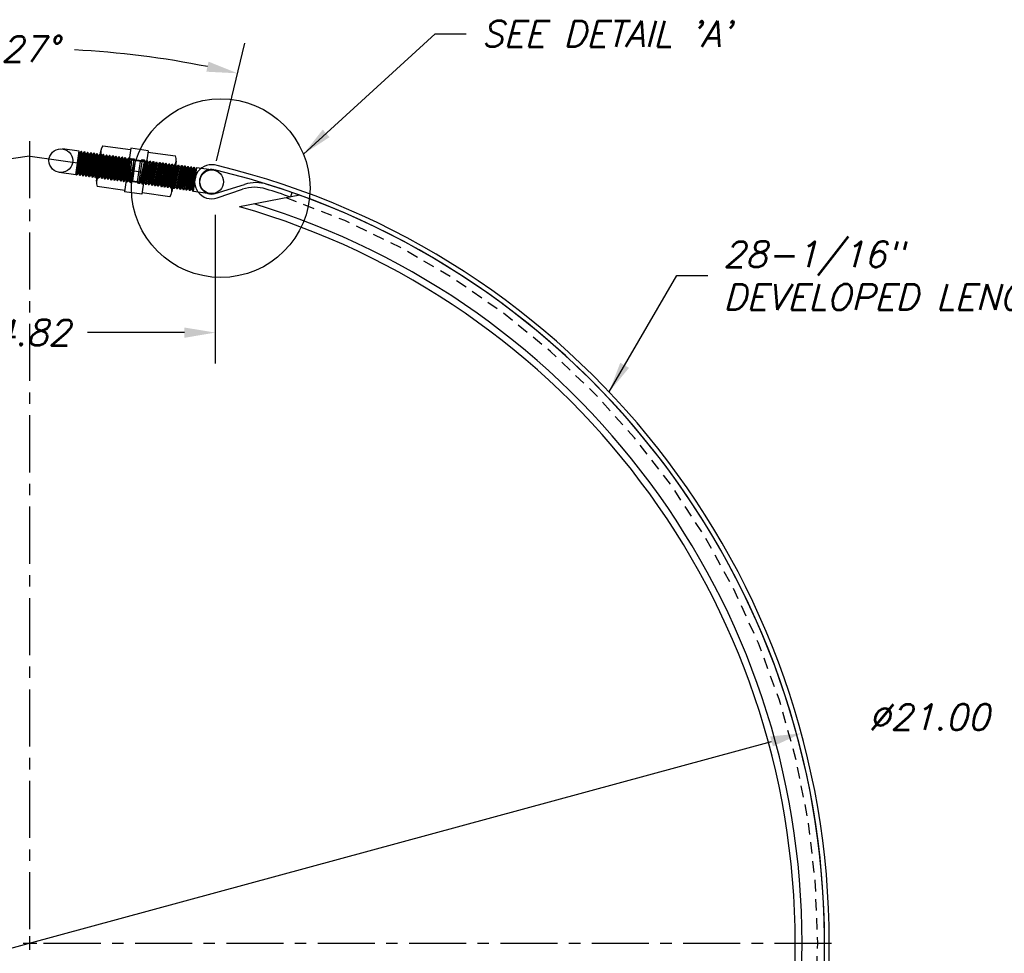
# Model space of a CAD drawing. Extents: x -18 to 24.3, y 5.1 to 38.
# Tile 4 of 6: x -4.2 to 8.8, y 19.4 to 31.6. Entities that reach past the tile are written whole.
import ezdxf

# ---------------------------------------------------------------- set-up
doc = ezdxf.new("R2010")
doc.units = 0
doc.header["$LTSCALE"] = 0.6
doc.header["$MEASUREMENT"] = 0
doc.linetypes.add('CENTER', pattern=[2, 1.25, -0.25, 0.25, -0.25])
doc.linetypes.add('HIDDEN', pattern=[0.375, 0.25, -0.125])
doc.layers.get('0').update_dxf_attribs({"linetype": 'CONTINUOUS'})
doc.layers.get('DEFPOINTS').update_dxf_attribs({"linetype": 'CONTINUOUS'})
for name, color, linetype in [('CLAMPCO', 5, 'CONTINUOUS'), ('DIMEN', 1, 'CONTINUOUS'), ('HARDWARE', 4, 'CONTINUOUS'), ('HARWARE_T', 1, 'CONTINUOUS')]:
    doc.layers.add(name, color=color, linetype=linetype)
doc.styles.add('ENGR', font='Romans', dxfattribs={"oblique": 15})
doc.dimstyles.get("Standard").update_dxf_attribs({"dimtxt": 0.18, "dimasz": 0.18, "dimexe": 0.18, "dimexo": 0.0625, "dimgap": 0.09, "dimtad": 0, "dimtih": 1, "dimtoh": 1, "dimdec": 4, "dimzin": 0, "dimtxsty": 'STANDARD', "dimcen": 0.09, "dimazin": 3, "dimtfac": 1, "dimtdec": 4, "dimtofl": 0, "dimtmove": 0, "dimatfit": 3, "dimtolj": 1, "dimtzin": 0})

# ---------------------------------------------------------------- blocks, each defined once
blk = doc.blocks.new('*D20')
at = {"color": 0, "linetype": 'BYBLOCK'}
blk.add_line((-13.781, 17.752), (5.703, 23.046), dxfattribs=at)
for points in [[(5.685, 23.111), (5.721, 22.981), (6.094, 23.152)], [(-13.798, 17.817), (-13.763, 17.687), (-14.171, 17.646)]]:
    blk.add_solid(points, dxfattribs=at)
at = {"layer": 'DEFPOINTS', "color": 0, "linetype": 'BYBLOCK'}
for p in [(6.094, 23.152), (-14.171, 17.646)]:
    blk.add_point(p, dxfattribs=at)
at = {"color": 0, "linetype": 'BYBLOCK', "insert": (7.77, 23.366), "char_height": 0.3375, "attachment_point": 5, "style": 'ENGR'}
blk.add_mtext('\\A1;∅21.00', dxfattribs=at)
blk = doc.blocks.new('*D25')
at = {"color": 0, "linetype": 'BYBLOCK'}
for p, q in [((-6.426, 30.114), (-6.426, 28.009)), ((-1.604, 29.96), (-1.604, 28.009)), ((-6.021, 28.414), (-4.745, 28.414)), ((-2.009, 28.414), (-3.285, 28.414))]:
    blk.add_line(p, q, dxfattribs=at)
for points in [[(-6.021, 28.481), (-6.021, 28.346), (-6.426, 28.414)], [(-2.009, 28.481), (-2.009, 28.346), (-1.604, 28.414)]]:
    blk.add_solid(points, dxfattribs=at)
at = {"layer": 'DEFPOINTS', "color": 0, "linetype": 'BYBLOCK'}
for p in [(-6.426, 30.395), (-1.604, 30.241), (-1.604, 28.414)]:
    blk.add_point(p, dxfattribs=at)
at = {"color": 0, "linetype": 'BYBLOCK', "insert": (-4.015, 28.414), "char_height": 0.3375, "attachment_point": 5, "style": 'ENGR'}
blk.add_mtext('\\A1;4.82', dxfattribs=at)
blk = doc.blocks.new('*D26')
at = {"color": 0, "linetype": 'BYBLOCK'}
for p, q in [((-6.491, 30.669), (-6.86, 32.213)), ((-1.587, 30.669), (-1.218, 32.213))]:
    blk.add_line(p, q, dxfattribs=at)
for start, end in [(92.8571, 101.4534), (78.5466, 87.1429)]:
    blk.add_arc((-4.039, 20.399), 11.741, start, end, dxfattribs=at)
for points in [[(-6.356, 31.84), (-6.385, 31.972), (-6.766, 31.819)], [(-1.693, 31.972), (-1.722, 31.84), (-1.312, 31.819)]]:
    blk.add_solid(points, dxfattribs=at)
at = {"layer": 'DEFPOINTS', "color": 0, "linetype": 'BYBLOCK'}
for p in [(-3.122, 32.104), (-6.426, 30.395), (-1.652, 30.395), (-4.039, 20.399)]:
    blk.add_point(p, dxfattribs=at)
at = {"color": 0, "linetype": 'BYBLOCK', "insert": (-4.039, 32.14), "char_height": 0.3375, "attachment_point": 5, "style": 'ENGR'}
blk.add_mtext('\\A1;27°', dxfattribs=at)

msp = doc.modelspace()

# ---------------------------------------------------------------- linework, layer by layer
at = {"layer": 'CLAMPCO'}
for p, q in [((-1.604, 29.353), (-1.219, 29.472)), ((-1.581, 29.295), (-1.245, 29.408)), ((-0.597, 29.364), (-0.617, 29.305)), ((-0.496, 29.329), (-1.287, 29.178))]:
    msp.add_line(p, q, dxfattribs=at)
for centre, radius, start, end in [((-1.652, 29.507), 0.224, 71.1063, 288.5971), ((-1.652, 29.507), 0.161, 70.1523, 287.2441), ((-4.039, 19.511), 10.438, 76.669, 76.6863), ((-4.039, 19.511), 10.438, 283.5289, 76.4711), ((-4.039, 19.511), 10.5, 283.5462, 76.4538), ((-1.071, 28.995), 0.5, 72.625, 107.2441), ((-4.039, 19.511), 10.438, 283.5289, 72.625), ((-1.086, 28.934), 0.5, 72.5994, 108.5971), ((-4.039, 19.511), 10.375, 70.7442, 72.5994), ((-4.039, 19.511), 10.052, 285.8886, 74.1114), ((-4.039, 19.511), 10.142, 286.8853, 73.1147)]:
    msp.add_arc(centre, radius, start, end, dxfattribs=at)
at = {"layer": 'CLAMPCO', "linetype": 'HIDDEN'}
msp.add_arc((-4.039, 19.511), 10.348, 288.991, 71.009, dxfattribs=at)
at = {"layer": 'DIMEN', "linetype": 'CENTER'}
for p, q in [((-4.039, 19.691), (-4.039, 30.038)), ((-3.859, 19.511), (6.489, 19.511))]:
    msp.add_line(p, q, dxfattribs=at)
at = {"layer": 'DIMEN'}
for p, q in [((-4.039, 19.421), (-4.039, 19.601)), ((-4.129, 19.511), (-3.949, 19.511))]:
    msp.add_line(p, q, dxfattribs=at)
msp.add_circle((-1.532, 29.423), 1.173, dxfattribs=at)
at = {"layer": 'HARDWARE'}
for p, q in [((-3.166, 29.513), (-3.109, 29.915)), ((-2.716, 29.947), (-2.796, 29.375)), ((-2.488, 29.915), (-2.716, 29.947)), ((-2.488, 29.915), (-2.568, 29.343)), ((-2.147, 29.712), (-3.1, 29.846)), ((-2.508, 29.772), (-2.736, 29.804)), ((-2.119, 29.777), (-2.175, 29.375)), ((-2.184, 29.444), (-3.138, 29.578)), ((-2.548, 29.486), (-2.776, 29.518)), ((-2.568, 29.343), (-2.796, 29.375))]:
    msp.add_line(p, q, dxfattribs=at)
for points in [[(-3.081, 29.98), (-2.719, 29.929)], [(-2.491, 29.897), (-2.128, 29.846)], [(-2.794, 29.393), (-3.156, 29.444)], [(-2.203, 29.31), (-2.566, 29.361)]]:
    msp.add_lwpolyline(points, dxfattribs=at)
for centre, radius, start, end in [((-2.979, 29.897), 0.131, 141.0539, 203.0137), ((-2.645, 29.645), 0.498, 156.2556, 187.8121), ((-2.249, 29.795), 0.131, 321.0539, 23.0137), ((-2.64, 29.645), 0.498, 336.2555, 7.812), ((-3.035, 29.495), 0.131, 141.0539, 203.0137), ((-2.305, 29.393), 0.131, 321.0539, 23.0137)]:
    msp.add_arc(centre, radius, start, end, dxfattribs=at)
at = {"layer": 'HARWARE_T'}
for p, q in [((-3.394, 29.909), (-3.611, 29.939)), ((-3.438, 29.599), (-3.394, 29.909)), ((-3.391, 29.885), (-3.408, 29.618)), ((-3.397, 29.616), (-3.381, 29.884)), ((-3.391, 29.885), (-3.396, 29.897)), ((-3.381, 29.884), (-3.391, 29.885)), ((-3.388, 29.592), (-3.365, 29.905)), ((-3.36, 29.904), (-3.383, 29.591)), ((-3.381, 29.884), (-3.365, 29.905)), ((-3.35, 29.88), (-3.367, 29.612)), ((-3.36, 29.904), (-3.365, 29.905)), ((-3.35, 29.88), (-3.36, 29.904)), ((-3.356, 29.611), (-3.34, 29.878)), ((-3.34, 29.878), (-3.35, 29.88)), ((-3.346, 29.586), (-3.324, 29.899)), ((-3.319, 29.898), (-3.341, 29.586)), ((-3.34, 29.878), (-3.324, 29.899)), ((-3.319, 29.898), (-3.324, 29.899)), ((-3.309, 29.874), (-3.319, 29.898)), ((-3.305, 29.581), (-3.283, 29.893)), ((-3.277, 29.892), (-3.3, 29.58)), ((-3.299, 29.872), (-3.283, 29.893)), ((-3.277, 29.892), (-3.283, 29.893)), ((-3.268, 29.868), (-3.277, 29.892)), ((-3.264, 29.575), (-3.241, 29.887)), ((-3.236, 29.887), (-3.259, 29.574)), ((-3.257, 29.867), (-3.241, 29.887)), ((-3.236, 29.887), (-3.241, 29.887)), ((-3.226, 29.862), (-3.236, 29.887)), ((-3.223, 29.569), (-3.2, 29.881)), ((-3.195, 29.881), (-3.218, 29.568)), ((-3.216, 29.861), (-3.2, 29.881)), ((-3.195, 29.881), (-3.2, 29.881)), ((-3.185, 29.857), (-3.195, 29.881)), ((-3.409, 29.806), (-3.424, 29.597)), ((-3.309, 29.874), (-3.325, 29.606)), ((-3.315, 29.605), (-3.299, 29.872)), ((-3.299, 29.872), (-3.309, 29.874)), ((-3.268, 29.868), (-3.284, 29.6)), ((-3.274, 29.599), (-3.257, 29.867)), ((-3.257, 29.867), (-3.268, 29.868)), ((-3.226, 29.862), (-3.243, 29.595)), ((-3.232, 29.593), (-3.216, 29.861)), ((-3.216, 29.861), (-3.226, 29.862)), ((-3.185, 29.857), (-3.201, 29.589)), ((-3.191, 29.587), (-3.175, 29.855)), ((-3.175, 29.855), (-3.185, 29.857)), ((-3.181, 29.563), (-3.159, 29.876)), ((-3.154, 29.875), (-3.176, 29.563)), ((-3.175, 29.855), (-3.159, 29.876)), ((-3.144, 29.851), (-3.16, 29.583)), ((-3.154, 29.875), (-3.159, 29.876)), ((-3.144, 29.851), (-3.154, 29.875)), ((-3.15, 29.582), (-3.133, 29.849)), ((-3.133, 29.849), (-3.144, 29.851)), ((-3.14, 29.558), (-3.117, 29.87)), ((-3.112, 29.869), (-3.135, 29.557)), ((-3.133, 29.849), (-3.117, 29.87)), ((-3.103, 29.845), (-3.119, 29.577)), ((-3.112, 29.869), (-3.117, 29.87)), ((-3.103, 29.845), (-3.112, 29.869)), ((-3.109, 29.576), (-3.092, 29.844)), ((-3.092, 29.844), (-3.103, 29.845)), ((-3.099, 29.552), (-3.076, 29.864)), ((-3.071, 29.863), (-3.094, 29.551)), ((-3.092, 29.844), (-3.076, 29.864)), ((-3.061, 29.839), (-3.078, 29.572)), ((-3.071, 29.863), (-3.076, 29.864)), ((-3.061, 29.839), (-3.071, 29.863)), ((-3.067, 29.57), (-3.051, 29.838)), ((-3.051, 29.838), (-3.061, 29.839)), ((-3.058, 29.546), (-3.035, 29.858)), ((-3.03, 29.858), (-3.052, 29.545)), ((-3.051, 29.838), (-3.035, 29.858)), ((-3.02, 29.834), (-3.036, 29.566)), ((-3.03, 29.858), (-3.035, 29.858)), ((-3.02, 29.834), (-3.03, 29.858)), ((-3.026, 29.564), (-3.01, 29.832)), ((-3.01, 29.832), (-3.02, 29.834)), ((-3.016, 29.54), (-2.994, 29.853)), ((-2.989, 29.852), (-3.011, 29.54)), ((-3.01, 29.832), (-2.994, 29.853)), ((-2.979, 29.828), (-2.995, 29.56)), ((-2.989, 29.852), (-2.994, 29.853)), ((-2.979, 29.828), (-2.989, 29.852)), ((-2.985, 29.559), (-2.968, 29.826)), ((-2.968, 29.826), (-2.979, 29.828)), ((-2.975, 29.534), (-2.952, 29.847)), ((-2.947, 29.846), (-2.97, 29.534)), ((-2.968, 29.826), (-2.952, 29.847)), ((-2.937, 29.822), (-2.954, 29.554)), ((-2.947, 29.846), (-2.952, 29.847)), ((-2.937, 29.822), (-2.947, 29.846)), ((-2.944, 29.553), (-2.927, 29.821)), ((-2.927, 29.821), (-2.937, 29.822)), ((-2.934, 29.529), (-2.911, 29.841)), ((-2.906, 29.84), (-2.929, 29.528)), ((-2.927, 29.821), (-2.911, 29.841)), ((-2.896, 29.816), (-2.913, 29.548)), ((-2.906, 29.84), (-2.911, 29.841)), ((-2.896, 29.816), (-2.906, 29.84)), ((-2.902, 29.547), (-2.886, 29.815)), ((-2.886, 29.815), (-2.896, 29.816)), ((-2.893, 29.523), (-2.87, 29.835)), ((-2.865, 29.835), (-2.887, 29.522)), ((-2.886, 29.815), (-2.87, 29.835)), ((-2.855, 29.81), (-2.871, 29.543)), ((-2.865, 29.835), (-2.87, 29.835)), ((-2.855, 29.81), (-2.865, 29.835)), ((-2.861, 29.541), (-2.845, 29.809)), ((-2.845, 29.809), (-2.855, 29.81)), ((-2.851, 29.517), (-2.829, 29.83)), ((-2.823, 29.829), (-2.846, 29.516)), ((-2.845, 29.809), (-2.829, 29.83)), ((-2.814, 29.805), (-2.83, 29.537)), ((-2.823, 29.829), (-2.829, 29.83)), ((-2.814, 29.805), (-2.823, 29.829)), ((-2.82, 29.535), (-2.803, 29.803)), ((-2.803, 29.803), (-2.814, 29.805)), ((-2.81, 29.511), (-2.787, 29.824)), ((-2.782, 29.823), (-2.805, 29.511)), ((-2.803, 29.803), (-2.787, 29.824)), ((-2.772, 29.799), (-2.789, 29.531)), ((-2.782, 29.823), (-2.787, 29.824)), ((-2.772, 29.799), (-2.782, 29.823)), ((-2.779, 29.53), (-2.762, 29.797)), ((-2.762, 29.797), (-2.772, 29.799)), ((-2.769, 29.506), (-2.746, 29.818)), ((-2.741, 29.817), (-2.764, 29.505)), ((-2.762, 29.797), (-2.746, 29.818)), ((-2.731, 29.793), (-2.748, 29.525)), ((-2.741, 29.817), (-2.746, 29.818)), ((-2.731, 29.793), (-2.741, 29.817)), ((-2.737, 29.524), (-2.721, 29.792)), ((-2.721, 29.792), (-2.731, 29.793)), ((-2.705, 29.812), (-2.727, 29.5)), ((-2.721, 29.792), (-2.705, 29.812)), ((-2.674, 29.808), (-2.717, 29.498)), ((-2.705, 29.812), (-2.684, 29.809)), ((-2.655, 29.782), (-2.692, 29.518)), ((-2.684, 29.809), (-2.674, 29.808)), ((-2.674, 29.808), (-2.655, 29.782)), ((-2.593, 29.774), (-2.63, 29.509)), ((-2.567, 29.793), (-2.611, 29.483)), ((-2.536, 29.789), (-2.6, 29.482)), ((-2.567, 29.793), (-2.593, 29.774)), ((-2.584, 29.503), (-2.527, 29.764)), ((-2.516, 29.763), (-2.574, 29.501)), ((-2.557, 29.791), (-2.567, 29.793)), ((-2.5, 29.784), (-2.564, 29.477)), ((-2.559, 29.476), (-2.495, 29.783)), ((-2.536, 29.789), (-2.557, 29.791)), ((-2.543, 29.497), (-2.485, 29.759)), ((-2.527, 29.764), (-2.536, 29.789)), ((-2.475, 29.757), (-2.533, 29.495)), ((-2.527, 29.764), (-2.516, 29.763)), ((-2.459, 29.778), (-2.523, 29.471)), ((-2.518, 29.47), (-2.454, 29.777)), ((-2.516, 29.763), (-2.5, 29.784)), ((-2.502, 29.491), (-2.444, 29.753)), ((-2.5, 29.784), (-2.495, 29.783)), ((-2.485, 29.759), (-2.495, 29.783)), ((-2.434, 29.751), (-2.491, 29.49)), ((-2.485, 29.759), (-2.475, 29.757)), ((-2.418, 29.772), (-2.482, 29.465)), ((-2.477, 29.465), (-2.413, 29.771)), ((-2.475, 29.757), (-2.459, 29.778)), ((-2.459, 29.778), (-2.454, 29.777)), ((-2.444, 29.753), (-2.454, 29.777)), ((-2.444, 29.753), (-2.434, 29.751)), ((-2.376, 29.766), (-2.44, 29.46)), ((-2.435, 29.459), (-2.371, 29.766)), ((-2.434, 29.751), (-2.418, 29.772)), ((-2.418, 29.772), (-2.413, 29.771)), ((-2.403, 29.747), (-2.413, 29.771)), ((-2.335, 29.76), (-2.399, 29.454)), ((-2.394, 29.453), (-2.33, 29.76)), ((-2.392, 29.746), (-2.376, 29.766)), ((-2.376, 29.766), (-2.371, 29.766)), ((-2.362, 29.741), (-2.371, 29.766)), ((-2.294, 29.755), (-2.358, 29.448)), ((-2.353, 29.447), (-2.289, 29.754)), ((-2.351, 29.74), (-2.335, 29.76)), ((-2.335, 29.76), (-2.33, 29.76)), ((-2.32, 29.736), (-2.33, 29.76)), ((-2.253, 29.749), (-2.317, 29.442)), ((-2.31, 29.734), (-2.294, 29.755)), ((-2.294, 29.755), (-2.289, 29.754)), ((-2.279, 29.73), (-2.289, 29.754)), ((-2.269, 29.728), (-2.253, 29.749)), ((-2.253, 29.749), (-2.248, 29.748)), ((-3.438, 29.599), (-3.654, 29.63)), ((-3.429, 29.598), (-3.419, 29.729)), ((-2.461, 29.485), (-2.403, 29.747)), ((-2.392, 29.746), (-2.45, 29.484)), ((-2.419, 29.479), (-2.362, 29.741)), ((-2.351, 29.74), (-2.409, 29.478)), ((-2.403, 29.747), (-2.392, 29.746)), ((-2.378, 29.474), (-2.32, 29.736)), ((-2.31, 29.734), (-2.368, 29.472)), ((-2.362, 29.741), (-2.351, 29.74)), ((-2.337, 29.468), (-2.279, 29.73)), ((-2.269, 29.728), (-2.326, 29.466)), ((-2.32, 29.736), (-2.31, 29.734)), ((-2.311, 29.442), (-2.248, 29.748)), ((-2.295, 29.462), (-2.238, 29.724)), ((-2.227, 29.723), (-2.285, 29.461)), ((-2.279, 29.73), (-2.269, 29.728)), ((-2.211, 29.743), (-2.275, 29.437)), ((-2.27, 29.436), (-2.206, 29.742)), ((-2.254, 29.456), (-2.196, 29.718)), ((-2.238, 29.724), (-2.248, 29.748)), ((-2.186, 29.717), (-2.244, 29.455)), ((-2.238, 29.724), (-2.227, 29.723)), ((-2.17, 29.737), (-2.234, 29.431)), ((-2.229, 29.43), (-2.165, 29.737)), ((-2.227, 29.723), (-2.211, 29.743)), ((-2.213, 29.451), (-2.155, 29.713)), ((-2.211, 29.743), (-2.206, 29.742)), ((-2.196, 29.718), (-2.206, 29.742)), ((-2.145, 29.711), (-2.203, 29.449)), ((-2.196, 29.718), (-2.186, 29.717)), ((-2.129, 29.732), (-2.193, 29.425)), ((-2.188, 29.424), (-2.124, 29.731)), ((-2.186, 29.717), (-2.17, 29.737)), ((-2.172, 29.445), (-2.114, 29.707)), ((-2.17, 29.737), (-2.165, 29.737)), ((-2.155, 29.713), (-2.165, 29.737)), ((-2.104, 29.705), (-2.161, 29.443)), ((-2.155, 29.713), (-2.145, 29.711)), ((-2.088, 29.726), (-2.152, 29.419)), ((-2.146, 29.418), (-2.082, 29.725)), ((-2.145, 29.711), (-2.129, 29.732)), ((-2.13, 29.439), (-2.073, 29.701)), ((-2.129, 29.732), (-2.124, 29.731)), ((-2.114, 29.707), (-2.124, 29.731)), ((-2.062, 29.7), (-2.12, 29.438)), ((-2.114, 29.707), (-2.104, 29.705)), ((-2.046, 29.72), (-2.11, 29.413)), ((-2.105, 29.413), (-2.041, 29.719)), ((-2.104, 29.705), (-2.088, 29.726)), ((-2.089, 29.433), (-2.031, 29.695)), ((-2.088, 29.726), (-2.082, 29.725)), ((-2.073, 29.701), (-2.082, 29.725)), ((-2.021, 29.694), (-2.079, 29.432)), ((-2.073, 29.701), (-2.062, 29.7)), ((-2.005, 29.714), (-2.069, 29.408)), ((-2.064, 29.407), (-2, 29.714)), ((-2.062, 29.7), (-2.046, 29.72)), ((-2.048, 29.427), (-1.99, 29.689)), ((-2.046, 29.72), (-2.041, 29.719)), ((-2.031, 29.695), (-2.041, 29.719)), ((-1.98, 29.688), (-2.038, 29.426)), ((-2.031, 29.695), (-2.021, 29.694)), ((-1.964, 29.708), (-2.028, 29.402)), ((-2.023, 29.401), (-1.959, 29.708)), ((-2.021, 29.694), (-2.005, 29.714)), ((-2.007, 29.422), (-1.949, 29.684)), ((-2.005, 29.714), (-2, 29.714)), ((-1.99, 29.689), (-2, 29.714)), ((-1.939, 29.682), (-1.996, 29.42)), ((-1.99, 29.689), (-1.98, 29.688)), ((-1.923, 29.703), (-1.986, 29.396)), ((-1.981, 29.395), (-1.917, 29.702)), ((-1.98, 29.688), (-1.964, 29.708)), ((-1.965, 29.416), (-1.908, 29.678)), ((-1.964, 29.708), (-1.959, 29.708)), ((-1.949, 29.684), (-1.959, 29.708)), ((-1.897, 29.676), (-1.955, 29.414)), ((-1.949, 29.684), (-1.939, 29.682)), ((-1.881, 29.697), (-1.945, 29.39)), ((-1.94, 29.39), (-1.876, 29.696)), ((-1.939, 29.682), (-1.923, 29.703)), ((-1.924, 29.41), (-1.866, 29.672)), ((-1.923, 29.703), (-1.917, 29.702)), ((-1.908, 29.678), (-1.917, 29.702)), ((-1.856, 29.671), (-1.914, 29.409)), ((-1.908, 29.678), (-1.897, 29.676)), ((-1.897, 29.676), (-1.881, 29.697)), ((-1.89, 29.383), (-1.847, 29.692)), ((-1.881, 29.697), (-1.876, 29.696)), ((-1.866, 29.672), (-1.876, 29.696)), ((-1.866, 29.672), (-1.856, 29.671)), ((-1.856, 29.671), (-1.849, 29.68)), ((-1.847, 29.692), (-1.63, 29.662)), ((-3.436, 29.614), (-3.429, 29.598)), ((-3.429, 29.598), (-3.424, 29.597)), ((-3.408, 29.618), (-3.424, 29.597)), ((-3.408, 29.618), (-3.397, 29.616)), ((-3.397, 29.616), (-3.388, 29.592)), ((-3.388, 29.592), (-3.383, 29.591)), ((-3.367, 29.612), (-3.383, 29.591)), ((-3.367, 29.612), (-3.356, 29.611)), ((-3.356, 29.611), (-3.346, 29.586)), ((-3.346, 29.586), (-3.341, 29.586)), ((-3.325, 29.606), (-3.341, 29.586)), ((-3.325, 29.606), (-3.315, 29.605)), ((-3.315, 29.605), (-3.305, 29.581)), ((-3.305, 29.581), (-3.3, 29.58)), ((-3.284, 29.6), (-3.3, 29.58)), ((-3.284, 29.6), (-3.274, 29.599)), ((-3.274, 29.599), (-3.264, 29.575)), ((-3.264, 29.575), (-3.259, 29.574)), ((-3.243, 29.595), (-3.259, 29.574)), ((-3.243, 29.595), (-3.232, 29.593)), ((-3.232, 29.593), (-3.223, 29.569)), ((-3.223, 29.569), (-3.218, 29.568)), ((-3.201, 29.589), (-3.218, 29.568)), ((-3.201, 29.589), (-3.191, 29.587)), ((-3.191, 29.587), (-3.181, 29.563)), ((-3.181, 29.563), (-3.176, 29.563)), ((-3.16, 29.583), (-3.176, 29.563)), ((-3.16, 29.583), (-3.15, 29.582)), ((-3.15, 29.582), (-3.14, 29.558)), ((-3.14, 29.558), (-3.135, 29.557)), ((-3.119, 29.577), (-3.135, 29.557)), ((-3.119, 29.577), (-3.109, 29.576)), ((-3.109, 29.576), (-3.099, 29.552)), ((-3.099, 29.552), (-3.094, 29.551)), ((-3.078, 29.572), (-3.094, 29.551)), ((-3.078, 29.572), (-3.067, 29.57)), ((-3.067, 29.57), (-3.058, 29.546)), ((-3.058, 29.546), (-3.052, 29.545)), ((-3.036, 29.566), (-3.052, 29.545)), ((-3.036, 29.566), (-3.026, 29.564)), ((-3.026, 29.564), (-3.016, 29.54)), ((-3.016, 29.54), (-3.011, 29.54)), ((-2.995, 29.56), (-3.011, 29.54)), ((-2.995, 29.56), (-2.985, 29.559)), ((-2.985, 29.559), (-2.975, 29.534)), ((-2.975, 29.534), (-2.97, 29.534)), ((-2.954, 29.554), (-2.97, 29.534)), ((-2.954, 29.554), (-2.944, 29.553)), ((-2.944, 29.553), (-2.934, 29.529)), ((-2.934, 29.529), (-2.929, 29.528)), ((-2.913, 29.548), (-2.929, 29.528)), ((-2.913, 29.548), (-2.902, 29.547)), ((-2.902, 29.547), (-2.893, 29.523)), ((-2.893, 29.523), (-2.887, 29.522)), ((-2.871, 29.543), (-2.887, 29.522)), ((-2.871, 29.543), (-2.861, 29.541)), ((-2.861, 29.541), (-2.851, 29.517)), ((-2.851, 29.517), (-2.846, 29.516)), ((-2.83, 29.537), (-2.846, 29.516)), ((-2.83, 29.537), (-2.82, 29.535)), ((-2.82, 29.535), (-2.81, 29.511)), ((-2.81, 29.511), (-2.805, 29.511)), ((-2.789, 29.531), (-2.805, 29.511)), ((-2.789, 29.531), (-2.779, 29.53)), ((-2.779, 29.53), (-2.769, 29.506)), ((-2.769, 29.506), (-2.764, 29.505)), ((-2.748, 29.525), (-2.764, 29.505)), ((-2.748, 29.525), (-2.737, 29.524)), ((-2.737, 29.524), (-2.727, 29.5)), ((-2.728, 29.5), (-2.717, 29.498)), ((-2.717, 29.498), (-2.692, 29.518)), ((-2.611, 29.483), (-2.63, 29.509)), ((-2.584, 29.503), (-2.6, 29.482)), ((-2.574, 29.501), (-2.584, 29.503)), ((-2.574, 29.501), (-2.564, 29.477)), ((-2.543, 29.497), (-2.559, 29.476)), ((-2.533, 29.495), (-2.543, 29.497)), ((-2.533, 29.495), (-2.523, 29.471)), ((-2.502, 29.491), (-2.518, 29.47)), ((-2.491, 29.49), (-2.502, 29.491)), ((-1.861, 29.589), (-1.904, 29.385)), ((-1.899, 29.384), (-1.872, 29.512)), ((-2.6, 29.482), (-2.611, 29.483)), ((-2.559, 29.476), (-2.564, 29.477)), ((-2.518, 29.47), (-2.523, 29.471)), ((-2.491, 29.49), (-2.482, 29.465)), ((-2.477, 29.465), (-2.482, 29.465)), ((-2.461, 29.485), (-2.477, 29.465)), ((-2.45, 29.484), (-2.461, 29.485)), ((-2.45, 29.484), (-2.44, 29.46)), ((-2.435, 29.459), (-2.44, 29.46)), ((-2.419, 29.479), (-2.435, 29.459)), ((-2.409, 29.478), (-2.419, 29.479)), ((-2.409, 29.478), (-2.399, 29.454)), ((-2.394, 29.453), (-2.399, 29.454)), ((-2.378, 29.474), (-2.394, 29.453)), ((-2.368, 29.472), (-2.378, 29.474)), ((-2.368, 29.472), (-2.358, 29.448)), ((-2.353, 29.447), (-2.358, 29.448)), ((-2.337, 29.468), (-2.353, 29.447)), ((-2.326, 29.466), (-2.337, 29.468)), ((-2.326, 29.466), (-2.317, 29.442)), ((-2.311, 29.442), (-2.317, 29.442)), ((-2.295, 29.462), (-2.311, 29.442)), ((-2.285, 29.461), (-2.295, 29.462)), ((-2.285, 29.461), (-2.275, 29.437)), ((-2.27, 29.436), (-2.275, 29.437)), ((-2.254, 29.456), (-2.27, 29.436)), ((-2.244, 29.455), (-2.254, 29.456)), ((-2.244, 29.455), (-2.234, 29.431)), ((-2.229, 29.43), (-2.234, 29.431)), ((-2.213, 29.451), (-2.229, 29.43)), ((-2.203, 29.449), (-2.213, 29.451)), ((-2.203, 29.449), (-2.193, 29.425)), ((-2.188, 29.424), (-2.193, 29.425)), ((-2.172, 29.445), (-2.188, 29.424)), ((-2.161, 29.443), (-2.172, 29.445)), ((-2.161, 29.443), (-2.152, 29.419)), ((-2.146, 29.418), (-2.152, 29.419)), ((-2.13, 29.439), (-2.146, 29.418)), ((-2.12, 29.438), (-2.13, 29.439)), ((-2.12, 29.438), (-2.11, 29.413)), ((-2.105, 29.413), (-2.11, 29.413)), ((-2.089, 29.433), (-2.105, 29.413)), ((-2.079, 29.432), (-2.089, 29.433)), ((-2.079, 29.432), (-2.069, 29.408)), ((-2.064, 29.407), (-2.069, 29.408)), ((-2.048, 29.427), (-2.064, 29.407)), ((-2.038, 29.426), (-2.048, 29.427)), ((-2.038, 29.426), (-2.028, 29.402)), ((-2.023, 29.401), (-2.028, 29.402)), ((-2.007, 29.422), (-2.023, 29.401)), ((-1.996, 29.42), (-2.007, 29.422)), ((-1.996, 29.42), (-1.986, 29.396)), ((-1.981, 29.395), (-1.986, 29.396)), ((-1.965, 29.416), (-1.981, 29.395)), ((-1.955, 29.414), (-1.965, 29.416)), ((-1.955, 29.414), (-1.945, 29.39)), ((-1.94, 29.39), (-1.945, 29.39)), ((-1.924, 29.41), (-1.94, 29.39)), ((-1.914, 29.409), (-1.924, 29.41)), ((-1.914, 29.409), (-1.904, 29.385)), ((-1.899, 29.384), (-1.904, 29.385)), ((-1.888, 29.398), (-1.899, 29.384)), ((-1.89, 29.383), (-1.674, 29.352))]:
    msp.add_line(p, q, dxfattribs=at)
at = {"layer": 'HARWARE_T', "linetype": 'CENTER'}
for p, q in [((-4.043, 29.841), (-5.67, 29.613)), ((-4.035, 29.841), (-2.407, 29.613))]:
    msp.add_line(p, q, dxfattribs=at)
at = {"layer": 'HARWARE_T'}
for centre in [(-3.633, 29.784), (-1.652, 29.507)]:
    msp.add_circle(centre, 0.156, dxfattribs=at)

# ---------------------------------------------------------------- texts
at = {"layer": 'DIMEN', "char_height": 0.3375, "attachment_point": 4, "style": 'ENGR'}
for s, insert in [("\\A1;SEE DETAIL 'A'", (1.892, 31.449)), ('\\A1;28-1/16"\\PDEVELOPED LENGTH', (5.068, 28.274))]:
    msp.add_mtext(s, dxfattribs=dict(at, insert=insert))

# ---------------------------------------------------------------- dimensions: what is measured, and where the dimension line sits
at = {"layer": 'DIMEN'}
dim = msp.add_angular_dim_3p(base=(-3.122, 31.216), center=(-4.039, 19.511), p1=(-6.426, 29.507), p2=(-1.652, 29.507), dimstyle='STANDARD', override={"dimscale": 2.25, "dimtxt": 0.15, "dimexo": 0.125, "dimdec": 0, "dimtxsty": 'ENGR', "dimcen": -0.09, "dimtdec": 0}, dxfattribs=at)
dim.commit()
dim.dimension.update_dxf_attribs({"geometry": '*D26', "text_midpoint": (-4.039, 31.252), "insert": (0, -0.888)})
dim = msp.add_linear_dim(base=(-1.604, 27.526), p1=(-6.426, 29.507), p2=(-1.604, 29.353), dimstyle='STANDARD', override={"dimscale": 2.25, "dimtxt": 0.15, "dimexo": 0.125, "dimdec": 2, "dimtxsty": 'ENGR', "dimcen": -0.09}, dxfattribs=at)
dim.commit()
dim.dimension.update_dxf_attribs({"geometry": '*D25', "text_midpoint": (-4.015, 27.526), "insert": (0, -0.888)})
dim = msp.add_diameter_dim_2p(p1=(-14.171, 16.758), p2=(6.094, 22.264), dimstyle='STANDARD', override={"dimscale": 2.25, "dimtxt": 0.15, "dimexo": 0.125, "dimdec": 2, "dimtxsty": 'ENGR', "dimcen": -0.09}, dxfattribs=at)
dim.commit()
dim.dimension.update_dxf_attribs({"geometry": '*D20', "text_midpoint": (7.77, 22.478), "dimtype": 163, "insert": (0, -0.888)})

# ---------------------------------------------------------------- leaders
at = {"layer": 'DIMEN', "annotation_type": 0, "has_hookline": 1, "hookline_direction": 0}
for points, text_width in [([(-0.447, 29.869), (1.284, 31.449), (1.689, 31.449)], 3.787), ([(3.569, 26.747), (4.46, 28.274), (4.865, 28.274)], 5.024)]:
    msp.add_leader(points, dimstyle='STANDARD', override={"dimscale": 2.25, "dimtxt": 0.15, "dimexo": 0.125, "dimdec": 3, "dimtxsty": 'ENGR', "dimcen": -0.09}, dxfattribs=dict(at, text_width=text_width))

doc.saveas('drawing.dxf')
